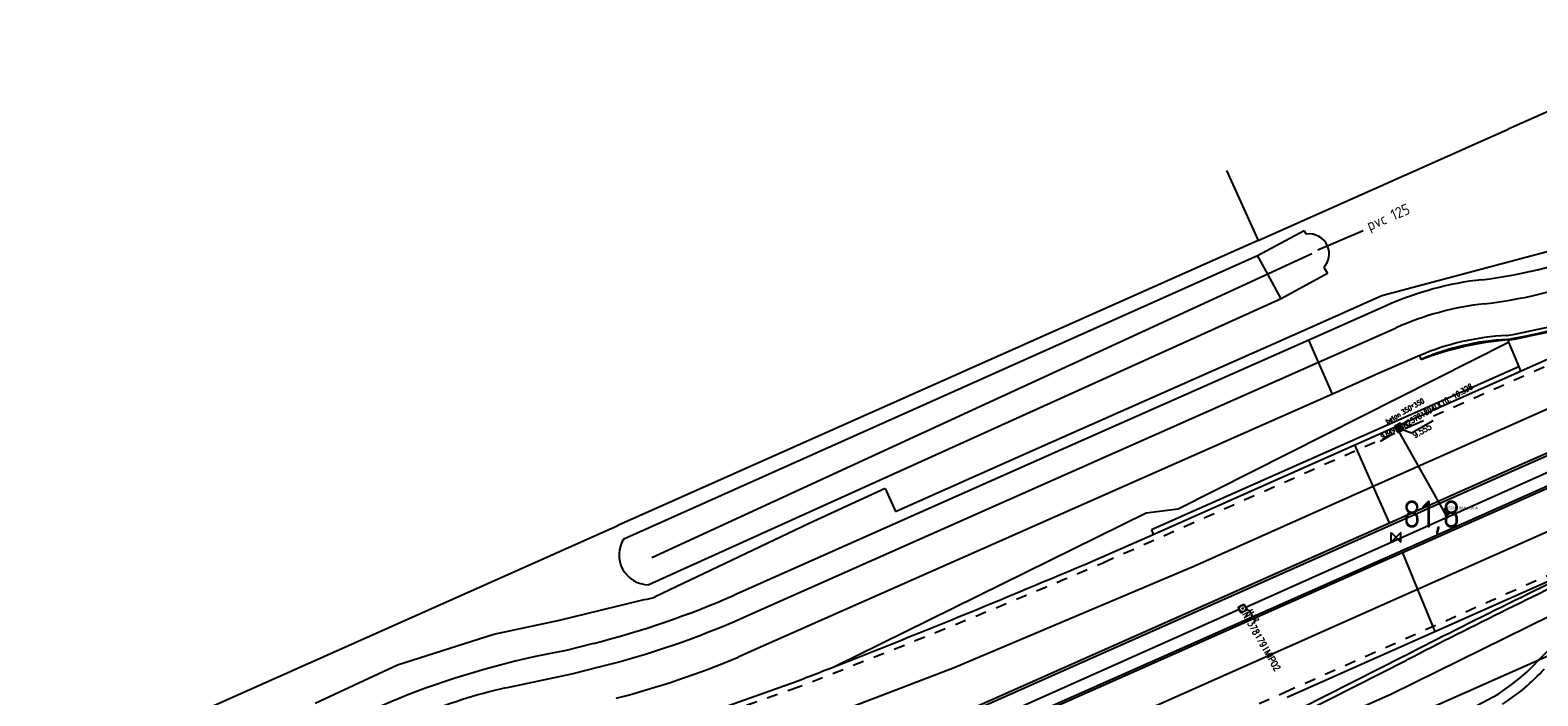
# Model space of a CAD drawing. Extents: x 145741 to 149421, y 457889 to 459999.
# Tile 20 of 84: x 146465 to 146602, y 458568 to 458628. Entities that reach past the tile are written whole.
import ezdxf
from ezdxf.enums import TextEntityAlignment as Align

# ---------------------------------------------------------------- set-up
doc = ezdxf.new("R2010")
doc.units = 0
doc.header["$LTSCALE"] = 4
doc.linetypes.add('11', pattern=[0.5, 0.25, -0.25])
doc.layers.get('0').update_dxf_attribs({"linetype": 'CONTINUOUS'})
doc.layers.add('alg_hulplijn_afstand', color=6, linetype='CONTINUOUS', plot=False)
for name, color, linetype in [('b_kal_riool__hwa_beton_300', 2, 'CONTINUOUS'), ('b_kal_riool__hwa_pvc_125', 2, 'CONTINUOUS'), ('b_kal_riool__hwa_pvc_200', 2, 'CONTINUOUS'), ('b_kal_riool__hwa_pvc_315', 41, 'CONTINUOUS'), ('b_kal_riool_hwa_bodemkolk_beton_350x350', 7, 'CONTINUOUS'), ('b_kal_riool_hwa_bodemput_beton_400x400', 7, 'CONTINUOUS'), ('b_rio_rwa_kolk_straat_beton @ 1', 3, 'CONTINUOUS'), ('b_rio_rwa_put_inspectie', 170, 'CONTINUOUS'), ('b_rio_txt_bob @ 1', 12, 'CONTINUOUS'), ('MC_MP_aansluit_nummer', 7, 'CONTINUOUS')]:
    doc.layers.add(name, color=color, linetype=linetype)
doc.styles.add('ISO', font='ISO')
doc.styles.add('MC', font='arial.ttf')
doc.styles.add('MUG_standaard', font='romans.shx', dxfattribs={"width": 0.85, "height": 2})
doc.styles.add('MUG_standaard_groot', font='romans.shx', dxfattribs={"width": 0.85, "height": 4})
doc.styles.get("Standard").update_dxf_attribs({"font": 'ISO'})
doc.linetypes.add('RASTER', pattern='A,0.25,-0.25,[150,BLOK.SHX,S=0.25,R=0,X=0,Y=0],-0.25,0.25', length=1)
doc.dimstyles.new('ISO-25', dxfattribs={"dimtxt": 2.5, "dimasz": 2.5, "dimexe": 1.25, "dimexo": 0.625, "dimtad": 1, "dimtxsty": 'Standard', "dimcen": 2.5, "dimadec": 0, "dimazin": 0, "dimtfac": 1, "dimtmove": 0, "dimatfit": 3, "dimfxl": 1, "dimarcsym": 0})

# ---------------------------------------------------------------- blocks, each defined once
blk = doc.blocks.new('kilometerpaal')
at = {"color": 0}
for p, q in [((-0.44, 0.44), (0.44, -0.44)), ((-0.44, -0.44), (-0.44, 0.44)), ((0.44, 0.44), (-0.44, -0.44)), ((0.44, -0.44), (0.44, 0.44))]:
    blk.add_line(p, q, dxfattribs=at)
at = {"color": 0, "style": 'ISO'}
blk.add_attdef('KILOMETERPAAL', (0.59, 0.87), '', height=2.5, dxfattribs=at)
blk = doc.blocks.new('b_rio_rwa_kolk_straat_beton')
for p, q in [((1.25, 1.25), (-1.25, 1.25)), ((-1.25, 1.25), (-1.25, -1.25)), ((-0.94, 0.63), (0.94, 0.63)), ((0.94, 0), (-0.94, 0)), ((1.25, -1.25), (1.25, 1.25)), ((-1.25, -1.25), (1.25, -1.25)), ((-0.94, -0.62), (0.94, -0.62))]:
    blk.add_line(p, q)
at = {"style": 'MUG_standaard', "width": 0.85}
blk.add_attdef('txt', text='', height=2, dxfattribs=at).set_placement((1.75, -0.01), align=Align.MIDDLE_LEFT)
blk = doc.blocks.new('b_rio_txt_bob')
at = {"layer": 'alg_hulplijn_afstand'}
blk.add_lwpolyline([(31.4, 0), (0, 0)], dxfattribs=at)
at = {"style": 'MUG_standaard', "width": 0.85}
blk.add_attdef('hoogte', (7.5, 2.5), '', height=10, dxfattribs=at)
blk.add_attdef('txt', text='', height=10, dxfattribs=at).set_placement((15.8, -15.8), align=Align.BOTTOM_CENTER)
blk = doc.blocks.new('b_kal_riool_hwa_bodemkolk_beton_350x350')
at = {"layer": 'b_kal_riool_hwa_bodemkolk_beton_350x350'}
blk.add_line((0, 0), (1.38, -1.73), dxfattribs=at)
blk.add_lwpolyline([(1.38, -1.73), (5.53, -1.77)], dxfattribs=at)
at = {"layer": 'b_kal_riool_hwa_bodemput_beton_400x400'}
for p, q in [((-0.5, 0.5), (0, 0.5)), ((-0.5, 0.5), (-0.5, -0.5)), ((0, 0.5), (0.5, 0.5)), ((0.5, 0.5), (0.5, -0.5)), ((0.5, -0.5), (-0.5, -0.5))]:
    blk.add_line(p, q, dxfattribs=at)
at = {"layer": 'b_kal_riool_hwa_bodemkolk_beton_350x350'}
note = blk.add_mtext_dynamic_manual_height_columns('beton ', width=0.8, gutter_width=2.21, heights=[1.1, 0], dxfattribs=dict(at, insert=(-1.35, 2.36), char_height=0.8, attachment_point=1, style='MUG_standaard_groot'))
for column, words in zip(note.columns.linked_columns, ['350*350']):
    column.text = words
at = {"layer": 'b_kal_riool_hwa_bodemkolk_beton_350x350', "style": 'MUG_standaard', "width": 0.85}
blk.add_attdef('hoogte', (1.44, -2.79), '', height=1, dxfattribs=at)
blk = doc.blocks.new('MC_MP_100')
at = {"color": 1}
for p, q in [((-0.1, 0), (0.1, 0)), ((0, -0.1), (0, 0.1))]:
    blk.add_line(p, q, dxfattribs=at)
blk.add_circle((0, 0), 0.5)
at = {"style": 'MC', "flags": 1}
for tag, p in [('$POINTNRA', (0.6, 2.5)), ('$POINTNR', (0.6, 1.3)), ('$DESCR', (0.6, 0.1)), ('$GROUP', (0.6, -1.1))]:
    blk.add_attdef(tag, p, '', height=1, dxfattribs=at)
blk = doc.blocks.new('b_rio_rwa_put_inspectie')
for points in [[(-1, 0, -0.414214), (0, 1), (-1, 1)], [(1, 1), (0, 1, -0.414214), (1, 0)]]:
    blk.add_hatch(color=256).paths.add_polyline_path(points)
h = blk.add_hatch(color=256)
h.paths.add_polyline_path([(-1, 0), (-1, -1), (0, -1, -0.414214)])
h.paths.add_polyline_path([(1, -1), (1, 0, -0.414214), (0, -1)])
for p, q in [((-1, 1), (1, 1)), ((-1, -1), (-1, 1)), ((0.74, 0.71), (1.37, 1.41)), ((1, 1), (1, -1)), ((1, -1), (-1, -1))]:
    blk.add_line(p, q)
blk.add_lwpolyline([(1.37, 1.41), (5.37, 1.41)])
blk.add_circle((0, 0), 1)
blk.add_point((0, 0))
blk.add_text('R', height=1).set_placement((0, 0), align=Align.MIDDLE_CENTER)
at = {"style": 'MUG_standaard', "width": 0.85}
blk.add_attdef('hoogte', (1.37, 1.51), '', height=1, dxfattribs=at)
blk.add_attdef('txt', text='', height=2, dxfattribs=at).set_placement((1.5, -0.01), align=Align.MIDDLE_LEFT)

msp = doc.modelspace()

# ---------------------------------------------------------------- linework, layer by layer
at = {"linetype": 'Continuous'}
for p, q in [((146608.22, 458623.36), (146599.3, 458619.39)), ((146576.53, 458609.27), (146599.3, 458619.39)), ((146576.48, 458607.92), (146580.72, 458610.17)), ((146580.72, 458610.17), (146580.89, 458609.84)), ((146587.79, 458604.26), (146607.79, 458609.59)), ((146576.53, 458609.27), (146518.3, 458583.36)), ((146518.83, 458582.16), (146576.48, 458607.92)), ((146577.42, 458606.21), (146576.48, 458607.92)), ((146582.51, 458606.84), (146582.85, 458606.28)), ((146578.65, 458603.96), (146577.42, 458606.21)), ((146582.85, 458606.28), (146578.65, 458603.96)), ((146600.41, 458597.4), (146621.3, 458606.68)), ((146584.4, 458602.75), (146587.79, 458604.26)), ((146578.65, 458603.96), (146521.1, 458577.98)), ((146579.36, 458600.52), (146584.4, 458602.75)), ((146588.19, 458603.34), (146581.14, 458600.22)), ((146582.03, 458598.2), (146589.09, 458601.33)), ((146581.14, 458600.22), (146558.85, 458590.34)), ((146569.07, 458595.96), (146579.36, 458600.52)), ((146569.27, 458584.89), (146599.33, 458600.04)), ((146582.03, 458598.2), (146581.14, 458600.22)), ((146599.22, 458600.29), (146599.25, 458600.23)), ((146599.25, 458600.23), (146599.33, 458600.04)), ((146599.33, 458600.04), (146600.25, 458597.8)), ((146587.02, 458586.94), (146615.53, 458599.62)), ((146591.25, 458598.82), (146587.55, 458597.2)), ((146591.37, 458598.47), (146591.25, 458598.82)), ((146599.25, 458588.39), (146623.21, 458599.02)), ((146599.34, 458588.19), (146623.29, 458598.81)), ((146559.74, 458588.33), (146582.03, 458598.2)), ((146600.25, 458597.8), (146566.83, 458582.96)), ((146583.31, 458595.32), (146582.03, 458598.2)), ((146587.55, 458597.2), (146583.31, 458595.32)), ((146590.46, 458592.98), (146600.41, 458597.4)), ((146600.25, 458597.8), (146600.41, 458597.4)), ((146555.81, 458590.08), (146569.07, 458595.96)), ((146583.31, 458595.32), (146531.01, 458572.18)), ((146587.92, 458580.34), (146619.4, 458594.33)), ((146619.49, 458594.13), (146589.66, 458580.88)), ((146585.35, 458590.71), (146590.46, 458592.98)), ((146623.02, 458591.77), (146591.03, 458577.55)), ((146558.85, 458590.34), (146528.87, 458577.04)), ((146566.98, 458582.56), (146585.35, 458590.71)), ((146587.02, 458586.94), (146585.35, 458590.71)), ((146543.54, 458584.64), (146555.81, 458590.08)), ((146529.76, 458575.03), (146559.74, 458588.33)), ((146576.51, 458578.04), (146599.34, 458588.19)), ((146588.5, 458583.61), (146599.25, 458588.39)), ((146542.62, 458586.72), (146535.69, 458583.56)), ((146542.62, 458586.72), (146543.54, 458584.64)), ((146570.69, 458579.67), (146587.02, 458586.94)), ((146588.5, 458583.61), (146587.02, 458586.94)), ((146566.36, 458584.53), (146569.27, 458584.89)), ((146535.69, 458583.56), (146521.69, 458576.88)), ((146537.88, 458570.5), (146566.36, 458584.53)), ((146576.42, 458578.24), (146588.5, 458583.61)), ((146473.8, 458563.57), (146518.3, 458583.36)), ((146562.28, 458580.48), (146566.98, 458582.56)), ((146566.83, 458582.96), (146566.98, 458582.56)), ((146589.66, 458580.88), (146588.01, 458580.14)), ((146589.66, 458580.88), (146591.03, 458577.55)), ((146592.6, 458573.72), (146608.89, 458580.95)), ((146548.9, 458570.47), (146570.69, 458579.67)), ((146551.41, 458564.17), (146587.92, 458580.34)), ((146588.01, 458580.14), (146551.5, 458563.97)), ((146550.9, 458566.91), (146576.42, 458578.24)), ((146550.99, 458566.71), (146576.51, 458578.04)), ((146512.99, 458574.75), (146520.69, 458576.64)), ((146591.03, 458577.55), (146544.99, 458557.08)), ((146591.03, 458577.55), (146592.6, 458573.72)), ((146588.67, 458568.07), (146603.14, 458575.18)), ((146507.02, 458573.5), (146512.99, 458574.75)), ((146498.24, 458570.71), (146507.02, 458573.5)), ((146516.07, 458572.65), (146513.58, 458572.01)), ((146579.19, 458567.76), (146592.6, 458573.72)), ((146601.03, 458570.09), (146604.15, 458573.26)), ((146531.01, 458572.18), (146529.25, 458571.4)), ((146589.84, 458571.49), (146578.08, 458565.55)), ((146578.31, 458565.18), (146590.03, 458571.12)), ((146490.76, 458567.21), (146498.24, 458570.71)), ((146508.09, 458568.61), (146514.12, 458569.88)), ((146514.12, 458569.88), (146516.6, 458570.51)), ((146528.03, 458562.5), (146548.9, 458570.47)), ((146600.39, 458569.52), (146601.03, 458570.09)), ((146527.95, 458566.85), (146533.92, 458568.96)), ((146598.38, 458568.05), (146599.57, 458568.87)), ((146599.57, 458568.87), (146600.39, 458569.52)), ((146578.92, 458563.74), (146588.67, 458568.07)), ((146595.52, 458566.52), (146598.38, 458568.05))]:
    msp.add_line(p, q, dxfattribs=at)
for p, q in [((146573.67, 458615.65), (146576.53, 458609.27)), ((146586.11, 458610.15), (146581.97, 458608.38)), ((146581.42, 458608.06), (146577.42, 458606.21)), ((146577.42, 458606.21), (146521.4, 458580.42))]:
    msp.add_line(p, q)
at = {"linetype": '11', "lineweight": -3}
for p, q in [((146590.67, 458592.51), (146621.51, 458606.21)), ((146562.48, 458580.01), (146590.67, 458592.51)), ((146578.98, 458568.22), (146609.83, 458581.92)), ((146528.11, 458566.36), (146534.12, 458568.48)), ((146552.87, 458556.62), (146578.98, 458568.22))]:
    msp.add_line(p, q, dxfattribs=at)
at = {"linetype": 'Continuous'}
for centre, radius, start, end in [((146581.2, 458608.07), 1.8, 22.3909, 99.896), ((146581.2, 458608.07), 1.8, 316.7419, 22.4379), ((146592.16, 458646.8), 41.36, 276.5841, 292.801), ((146600.13, 458576.66), 29.23, 96.3438, 114.0951), ((146592.15, 458646.81), 43.57, 276.5764, 292.8002), ((146600.12, 458576.68), 27.01, 96.3332, 114.1132), ((146590.65, 458651.25), 51.32, 279.5447, 292.5905), ((146590.63, 458651.3), 51.73, 279.5521, 292.5946), ((146600.39, 458577.29), 23.39, 93.0245, 113.0029), ((146600.44, 458577.15), 23.17, 93.0163, 113.0454), ((146521.11, 458580.69), 2.71, 147.1109, 269.8834), ((146897.62, 457971.91), 673.96, 115.37207, 117.17236), ((146212.87, 459399.9), 890.81, 291.39866, 293.0939), ((146897.53, 457972.14), 673.3, 115.42265, 117.17479), ((146496.76, 458649.72), 79.45, 284.0655, 293.8403), ((146520.49, 458579.62), 2.98, 273.8706, 293.6598), ((146496.77, 458649.69), 81.63, 284.0647, 293.8443), ((146528.19, 458492.27), 81.07, 100.3808, 111.0777), ((146497.99, 458645.72), 80.62, 284.4781, 292.8124), ((146234.77, 459343.37), 830.18, 291.12136, 291.41457), ((146589.58, 458581.86), 17.36, 302.0098, 318.4805), ((146519.28, 458519.69), 50.18, 102.8806, 112.4066), ((146525.2, 458502.62), 70.34, 111.8426, 120.8807)]:
    msp.add_arc(centre, radius, start, end, dxfattribs=at)
at = {"linetype": 'RASTER', "lineweight": -3}
for centre, radius, start, end in [((146591.47, 458648.91), 49.3, 279.0742, 292.7657), ((146601.49, 458572.14), 28.18, 94.5666, 111.0733)]:
    msp.add_arc(centre, radius, start, end, dxfattribs=at)
at = {"linetype": '11', "lineweight": -3}
msp.add_arc((146212.44, 459400.91), 892.43, 291.12855, 293.09425, dxfattribs=at)
at = {"layer": 'b_kal_riool__hwa_beton_300'}
msp.add_polyline3d([(146263.8, 458413.2, 10.69), (146377.27, 458469.6, 11.22), (146453.07, 458504.94, 11.36), (146522.21, 458535.66, 11.9), (146591.62, 458566.52, 11.77), (146606.92, 458573.31, 11.98), (146612.21, 458578.66, 11.99), (146675.47, 458606.95, 12.18), (146684.52, 458607.96, 12.18), (146729.95, 458628.23, 12.09), (146799.07, 458659.88, 12.18), (146868.82, 458693.21, 12.53), (146935.45, 458726.14, 12.79), (147002.77, 458761.14, 13.01), (147070.05, 458797.25, 13), (147135.14, 458832.84, 12.87), (147192.4, 458865.69, 13.35), (147272.88, 458913.08, 13.57)], dxfattribs=at)
at = {"layer": 'b_kal_riool__hwa_pvc_125'}
msp.add_polyline3d([(146589.23, 458592.52, 10.4), (146589.03, 458592.44, 10.4), (146593.73, 458584.09, 10.66)], dxfattribs=at)
for p in [(146589.03, 458592.44, 10.4), (146589.23, 458592.52, 10.4), (146593.62, 458584.27, 10.66), (146593.64, 458584.27, 10.64)]:
    msp.add_point(p, dxfattribs=at)
at = {"layer": 'b_kal_riool__hwa_pvc_200'}
msp.add_polyline3d([(146574.81, 458575.72, 11.15), (146539.15, 458559.82, 12.01)], dxfattribs=at)
msp.add_point((146574.81, 458575.72, 11.15), dxfattribs=at)
at = {"layer": 'b_kal_riool__hwa_pvc_315'}
msp.add_polyline3d([(146614.48, 458593.36, 10.37), (146575.42, 458575.91, 11.09)], dxfattribs=at)
msp.add_point((146575.42, 458575.91, 11.09), dxfattribs=at)

# ---------------------------------------------------------------- block references
msp.add_blockref('kilometerpaal', (146589.09, 458582.28)).add_auto_attribs({'KILOMETERPAAL': '81,8'})
at = {"layer": 'b_kal_riool_hwa_bodemkolk_beton_350x350', "xscale": 0.55, "yscale": 0.55, "zscale": 0.55, "rotation": 29.99999999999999}
msp.add_blockref('b_kal_riool_hwa_bodemkolk_beton_350x350', (146589.35, 458592.22, 9.55), dxfattribs=at).add_auto_attribs({'hoogte': '9.555'})
at = {"layer": 'b_rio_rwa_kolk_straat_beton @ 1', "xscale": 0.25, "yscale": 0.25, "zscale": 0.25, "rotation": 30}
msp.add_blockref('b_rio_rwa_kolk_straat_beton', (146589.36, 458592.24, 10.33), dxfattribs=at).add_auto_attribs({'txt': 'N23781804LK10, 10.328'})
at = {"layer": 'b_rio_rwa_put_inspectie', "xscale": 0.3, "yscale": 0.3, "zscale": 0.3, "rotation": 300.0000000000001}
msp.add_blockref('b_rio_rwa_put_inspectie', (146575.12, 458575.82, 11.14), dxfattribs=at).add_auto_attribs({'hoogte': '11.137', 'txt': 'N23781791MIP02'})
at = {"layer": 'b_rio_txt_bob @ 1'}
ref = msp.add_blockref('b_rio_txt_bob', (146587.63, 458591.01, 9.85), dxfattribs=dict(at, xscale=0.04, yscale=0.04, zscale=0.04, rotation=30))
ref.add_attrib('hoogte', '9.849', (146587.84, 458591.25, 9.85), dxfattribs={"layer": '0', "height": 0.4, "rotation": 30, "style": 'MUG_standaard', "width": 0.85})
at = {"layer": 'MC_MP_aansluit_nummer', "xscale": 0.1, "yscale": 0.1, "zscale": 0.1}
msp.add_blockref('MC_MP_100', (146593.73, 458584.09, 10.66), dxfattribs=at)

# ---------------------------------------------------------------- texts
msp.add_text('pvc 125', height=1, rotation=23.1562).set_placement((146586.68, 458610.14))
at = {"layer": 'MC_MP_aansluit_nummer', "insert": (146593.58, 458584.95, 10.66), "char_height": 0.25, "attachment_point": 4, "style": 'MC'}
msp.add_mtext('N23781804LK10.A', dxfattribs=at)

# ---------------------------------------------------------------- leaders
at = {"layer": 'MC_MP_aansluit_nummer', "annotation_type": 0, "has_hookline": 1, "hookline_direction": 0, "text_width": 2.93}
msp.add_leader([(146593.73, 458584.09, 10.66), (146593.53, 458584.95, 10.66)], dimstyle='ISO-25', override={"dimtxt": 0.1, "dimasz": 0, "dimgap": 0.05, "dimtad": 0, "dimtxsty": 'MC'}, dxfattribs=at)

doc.saveas('drawing.dxf')
